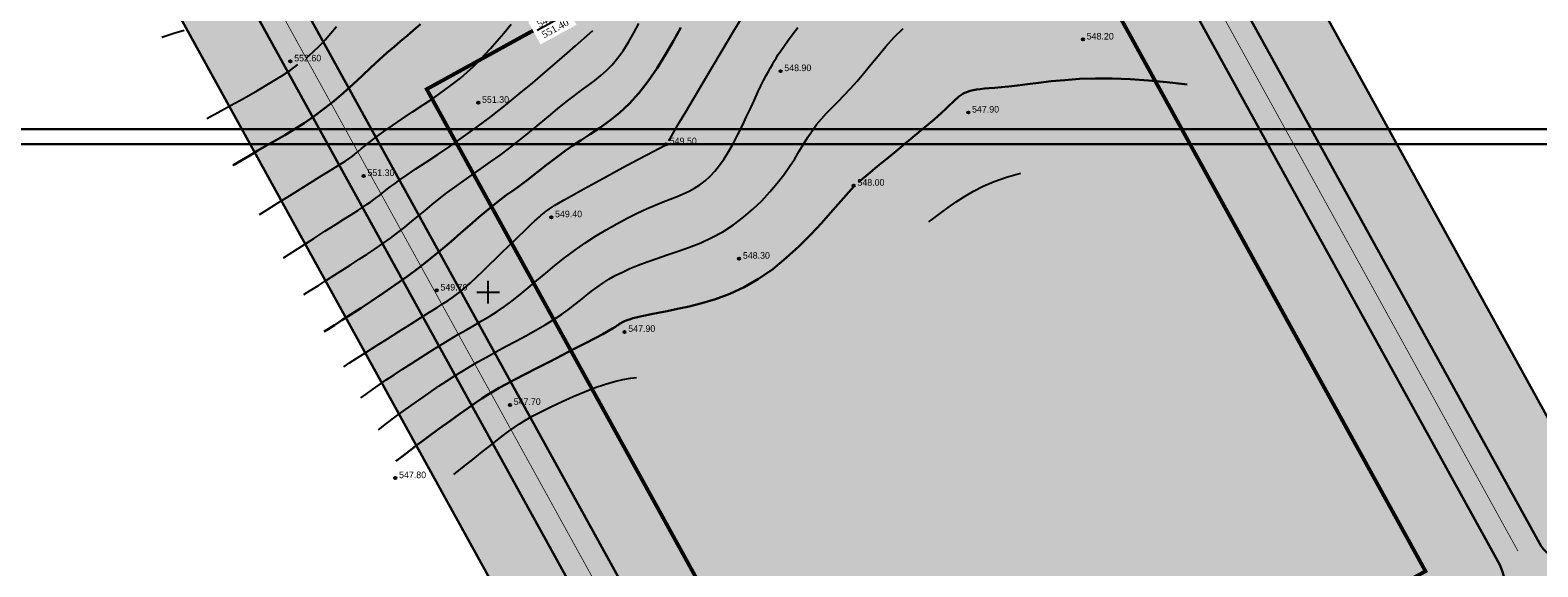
# Model space of a CAD drawing. Extents: x 883 to 364438, y -13 to 4201180.
# Tile 27 of 256: x 362679 to 362879, y 4200714 to 4200785. Entities that reach past the tile are written whole.
import ezdxf
from ezdxf import colors
from ezdxf.entities.mleader import LeaderData, LeaderLine
from ezdxf.math import Vec2, Vec3

# ---------------------------------------------------------------- set-up
doc = ezdxf.new("R2010")
doc.units = 0
doc.header["$LTSCALE"] = 0.5
doc.header["$MEASUREMENT"] = 0
doc.header["$PDMODE"] = 32
doc.header["$PDSIZE"] = 0.3
doc.linetypes.add('CONTI', pattern=[0])
doc.linetypes.add('STRIH_1', pattern=[3, 2, -1])
for name, color, linetype in [('(004) Точки рельефа', 7, 'Continuous'), ('GORIZDEFAULT', 32, 'CONTI'), ('PI_TTDEFAULT', 5, 'CONTI'), ('SETKR', 2, 'CONTI')]:
    doc.layers.add(name, color=color, linetype=linetype)
doc.layers.add('(032) Горизонтали утолщенные', color=32, linetype='Continuous', lineweight=30)
doc.layers.add('.', color=7, linetype='Continuous', lineweight=15)
doc.styles.add('D-431', font='d431.ttf')
doc.styles.get("Standard").update_dxf_attribs({"font": 'times.ttf'})

# ---------------------------------------------------------------- blocks, each defined once
blk = doc.blocks.new('BL_333')
at = {"color": 0}
for p, q in [((-1.5, 0), (1.5, 0)), ((0, -1.5), (0, 1.5))]:
    blk.add_line(p, q, dxfattribs=at)
blk = doc.blocks.new('gergrgrre')
at = {"layer": '(032) Горизонтали утолщенные', "color": 32}
for points in [[(360466.16, 4200766.77, 552), (360466.32, 4200766.86, 552), (360467.37, 4200767.48, 552), (360468.42, 4200768.1, 552), (360469.51, 4200768.73, 552), (360470.65, 4200769.39, 552), (360471.84, 4200770.07, 552), (360473.08, 4200770.79, 552), (360474.35, 4200771.56, 552), (360475.64, 4200772.39, 552), (360476.94, 4200773.28, 552), (360478.25, 4200774.25, 552), (360479.55, 4200775.3, 552), (360480.84, 4200776.4, 552), (360482.09, 4200777.53, 552), (360483.31, 4200778.66, 552), (360484.47, 4200779.74, 552), (360485.57, 4200780.77, 552), (360486.58, 4200781.69, 552), (360487.52, 4200782.5, 552), (360488.39, 4200783.23, 552), (360489.25, 4200783.94, 552), (360490.12, 4200784.67, 552), (360491.04, 4200785.48, 552)], [(360478.29, 4200744.77, 550), (360478.8, 4200745.1, 550), (360479.63, 4200745.63, 550), (360480.62, 4200746.27, 550), (360481.79, 4200747.02, 550), (360483.12, 4200747.87, 550), (360484.57, 4200748.82, 550), (360486.1, 4200749.84, 550), (360487.67, 4200750.93, 550), (360489.25, 4200752.06, 550), (360490.81, 4200753.22, 550), (360492.3, 4200754.39, 550), (360493.73, 4200755.56, 550), (360495.09, 4200756.71, 550), (360496.37, 4200757.82, 550), (360497.58, 4200758.87, 550), (360498.7, 4200759.85, 550), (360499.74, 4200760.73, 550), (360500.69, 4200761.51, 550), (360501.57, 4200762.19, 550), (360502.39, 4200762.81, 550), (360503.16, 4200763.37, 550), (360503.9, 4200763.91, 550), (360504.62, 4200764.43, 550), (360505.33, 4200764.96, 550), (360506.05, 4200765.52, 550), (360506.78, 4200766.1, 550), (360507.55, 4200766.72, 550), (360508.36, 4200767.35, 550), (360509.24, 4200768.01, 550), (360510.18, 4200768.7, 550), (360511.2, 4200769.4, 550), (360512.32, 4200770.12, 550), (360513.51, 4200770.89, 550), (360514.76, 4200771.73, 550), (360516.05, 4200772.67, 550), (360517.36, 4200773.73, 550), (360518.66, 4200774.95, 550), (360519.94, 4200776.35, 550), (360521.18, 4200777.94, 550), (360522.36, 4200779.67, 550), (360523.48, 4200781.48, 550), (360524.52, 4200783.29, 550), (360525.48, 4200785.04, 550)], [(360549.01, 4200764.53, 548), (360550.54, 4200765.82, 548), (360551.55, 4200766.65, 548), (360552.75, 4200767.64, 548), (360554.06, 4200768.72, 548), (360555.42, 4200769.84, 548), (360556.76, 4200770.95, 548), (360558, 4200772, 548), (360559.08, 4200772.92, 548), (360559.95, 4200773.69, 548), (360560.62, 4200774.3, 548), (360561.13, 4200774.78, 548), (360561.52, 4200775.16, 548), (360561.82, 4200775.46, 548), (360562.07, 4200775.69, 548), (360562.3, 4200775.89, 548), (360562.55, 4200776.07, 548), (360562.82, 4200776.24, 548), (360563.11, 4200776.39, 548), (360563.44, 4200776.52, 548), (360563.8, 4200776.64, 548), (360564.2, 4200776.74, 548), (360564.64, 4200776.82, 548), (360565.13, 4200776.89, 548), (360565.69, 4200776.94, 548), (360566.32, 4200777, 548), (360567.06, 4200777.05, 548), (360567.92, 4200777.13, 548), (360568.91, 4200777.23, 548), (360570.06, 4200777.36, 548), (360571.38, 4200777.53, 548), (360572.86, 4200777.72, 548), (360574.51, 4200777.91, 548), (360576.32, 4200778.08, 548), (360578.27, 4200778.22, 548), (360580.38, 4200778.29, 548), (360582.62, 4200778.29, 548), (360584.99, 4200778.19, 548), (360587.42, 4200778.02, 548), (360589.85, 4200777.79, 548), (360592.2, 4200777.53, 548), (360592.55, 4200777.49, 548)], [(360487.76, 4200727.58, 548), (360488.76, 4200728.35, 548), (360490.35, 4200729.56, 548), (360491.93, 4200730.74, 548), (360493.46, 4200731.86, 548), (360494.9, 4200732.9, 548), (360496.22, 4200733.84, 548), (360497.36, 4200734.65, 548), (360498.33, 4200735.32, 548), (360499.15, 4200735.88, 548), (360499.9, 4200736.37, 548), (360500.64, 4200736.83, 548), (360501.45, 4200737.29, 548), (360502.38, 4200737.8, 548), (360503.52, 4200738.4, 548), (360504.88, 4200739.11, 548), (360506.43, 4200739.91, 548), (360508.09, 4200740.76, 548), (360509.77, 4200741.62, 548), (360511.39, 4200742.46, 548), (360512.88, 4200743.23, 548), (360514.15, 4200743.89, 548), (360515.16, 4200744.43, 548), (360515.91, 4200744.84, 548), (360516.45, 4200745.15, 548), (360516.83, 4200745.38, 548), (360517.08, 4200745.55, 548), (360517.26, 4200745.67, 548), (360517.39, 4200745.77, 548), (360517.53, 4200745.86, 548), (360517.68, 4200745.96, 548), (360517.84, 4200746.05, 548), (360518.03, 4200746.14, 548), (360518.25, 4200746.23, 548), (360518.51, 4200746.32, 548), (360518.81, 4200746.42, 548), (360519.16, 4200746.52, 548), (360519.58, 4200746.63, 548), (360520.11, 4200746.75, 548), (360520.75, 4200746.89, 548), (360521.55, 4200747.06, 548), (360522.51, 4200747.25, 548), (360523.67, 4200747.48, 548), (360525.04, 4200747.75, 548), (360526.59, 4200748.08, 548), (360528.29, 4200748.52, 548), (360530.1, 4200749.07, 548), (360531.98, 4200749.77, 548), (360533.89, 4200750.65, 548), (360535.79, 4200751.74, 548), (360537.66, 4200753.04, 548), (360539.45, 4200754.51, 548), (360541.15, 4200756.06, 548), (360542.71, 4200757.62, 548), (360544.12, 4200759.11, 548), (360545.33, 4200760.47, 548), (360546.33, 4200761.62, 548), (360548.38, 4200763.98, 548)]]:
    blk.add_polyline3d(points, dxfattribs=at)
at = {"layer": 'GORIZDEFAULT', "color": 32}
for points in [[(360475.91, 4200781, 552.5), (360476.82, 4200781.81, 552.5), (360477.64, 4200782.61, 552.5), (360478.4, 4200783.42, 552.5), (360479.15, 4200784.29, 552.5), (360479.89, 4200785.16, 552.5)], [(360469.73, 4200760.29, 551.5), (360470.79, 4200760.95, 551.5), (360472.23, 4200761.84, 551.5), (360473.69, 4200762.75, 551.5), (360475.11, 4200763.64, 551.5), (360476.44, 4200764.48, 551.5), (360477.62, 4200765.22, 551.5), (360478.62, 4200765.83, 551.5), (360479.44, 4200766.33, 551.5), (360480.12, 4200766.75, 551.5), (360480.69, 4200767.1, 551.5), (360481.16, 4200767.4, 551.5), (360481.58, 4200767.68, 551.5), (360481.96, 4200767.97, 551.5), (360482.35, 4200768.28, 551.5), (360482.76, 4200768.62, 551.5), (360483.23, 4200769.01, 551.5), (360483.78, 4200769.46, 551.5), (360484.43, 4200769.98, 551.5), (360485.23, 4200770.58, 551.5), (360486.19, 4200771.27, 551.5), (360487.33, 4200772.06, 551.5), (360488.61, 4200772.93, 551.5), (360489.98, 4200773.85, 551.5), (360491.38, 4200774.79, 551.5), (360492.77, 4200775.74, 551.5), (360494.08, 4200776.67, 551.5), (360495.28, 4200777.54, 551.5), (360496.32, 4200778.35, 551.5), (360497.22, 4200779.12, 551.5), (360498.03, 4200779.86, 551.5), (360498.78, 4200780.62, 551.5), (360499.52, 4200781.41, 551.5), (360500.29, 4200782.28, 551.5), (360501.12, 4200783.23, 551.5), (360502.04, 4200784.3, 551.5), (360503.04, 4200785.47, 551.5)], [(360456.8, 4200783.76, 553), (360457.19, 4200783.9, 553), (360458.39, 4200784.3, 553), (360459.72, 4200784.71, 553)], [(360475.59, 4200749.66, 550.5), (360476.42, 4200750.19, 550.5), (360477.5, 4200750.88, 550.5), (360478.59, 4200751.57, 550.5), (360479.67, 4200752.26, 550.5), (360480.75, 4200752.96, 550.5), (360481.84, 4200753.65, 550.5), (360482.91, 4200754.34, 550.5), (360483.98, 4200755.03, 550.5), (360485.03, 4200755.73, 550.5), (360486.05, 4200756.44, 550.5), (360487.05, 4200757.15, 550.5), (360488.02, 4200757.87, 550.5), (360488.94, 4200758.59, 550.5), (360489.85, 4200759.33, 550.5), (360490.74, 4200760.07, 550.5), (360491.64, 4200760.82, 550.5), (360492.55, 4200761.58, 550.5), (360493.5, 4200762.35, 550.5), (360494.5, 4200763.12, 550.5), (360495.56, 4200763.9, 550.5), (360496.68, 4200764.7, 550.5), (360497.85, 4200765.51, 550.5), (360499.05, 4200766.36, 550.5), (360500.3, 4200767.23, 550.5), (360501.56, 4200768.15, 550.5), (360502.85, 4200769.11, 550.5), (360504.15, 4200770.13, 550.5), (360505.45, 4200771.17, 550.5), (360506.73, 4200772.22, 550.5), (360507.97, 4200773.26, 550.5), (360509.18, 4200774.25, 550.5), (360510.32, 4200775.18, 550.5), (360511.38, 4200776.01, 550.5), (360512.36, 4200776.75, 550.5), (360513.27, 4200777.41, 550.5), (360514.11, 4200778.04, 550.5), (360514.9, 4200778.67, 550.5), (360515.66, 4200779.34, 550.5), (360516.39, 4200780.09, 550.5), (360517.12, 4200780.96, 550.5), (360517.84, 4200781.97, 550.5), (360518.56, 4200783.11, 550.5), (360519.26, 4200784.33, 550.5), (360519.93, 4200785.59, 550.5)], [(360483.14, 4200735.96, 549), (360483.83, 4200736.48, 549), (360484.67, 4200737.08, 549), (360485.55, 4200737.7, 549), (360486.5, 4200738.35, 549), (360487.53, 4200739.03, 549), (360488.64, 4200739.77, 549), (360489.83, 4200740.54, 549), (360491.06, 4200741.33, 549), (360492.32, 4200742.13, 549), (360493.57, 4200742.91, 549), (360494.81, 4200743.66, 549), (360495.99, 4200744.36, 549), (360497.11, 4200745.01, 549), (360498.17, 4200745.62, 549), (360499.19, 4200746.21, 549), (360500.19, 4200746.8, 549), (360501.17, 4200747.42, 549), (360502.16, 4200748.09, 549), (360503.17, 4200748.83, 549), (360504.22, 4200749.65, 549), (360505.3, 4200750.55, 549), (360506.43, 4200751.51, 549), (360507.6, 4200752.5, 549), (360508.82, 4200753.51, 549), (360510.09, 4200754.52, 549), (360511.42, 4200755.52, 549), (360512.79, 4200756.48, 549), (360514.2, 4200757.39, 549), (360515.62, 4200758.25, 549), (360517.03, 4200759.05, 549), (360518.41, 4200759.79, 549), (360519.72, 4200760.45, 549), (360520.96, 4200761.02, 549), (360522.09, 4200761.51, 549), (360523.14, 4200761.93, 549), (360524.1, 4200762.3, 549), (360524.99, 4200762.65, 549), (360525.81, 4200762.99, 549), (360526.59, 4200763.35, 549), (360527.32, 4200763.75, 549), (360528.03, 4200764.21, 549), (360528.71, 4200764.73, 549), (360529.36, 4200765.34, 549), (360530, 4200766.02, 549), (360530.62, 4200766.8, 549), (360531.24, 4200767.66, 549), (360531.85, 4200768.64, 549), (360532.46, 4200769.71, 549), (360533.06, 4200770.86, 549), (360533.65, 4200772.05, 549), (360534.21, 4200773.24, 549), (360534.75, 4200774.4, 549), (360535.25, 4200775.48, 549), (360535.7, 4200776.46, 549), (360536.1, 4200777.32, 549), (360536.46, 4200778.04, 549), (360536.78, 4200778.67, 549), (360537.08, 4200779.22, 549), (360537.35, 4200779.71, 549), (360537.61, 4200780.15, 549), (360537.86, 4200780.58, 549), (360538.12, 4200781, 549), (360538.4, 4200781.45, 549), (360538.72, 4200781.95, 549), (360539.12, 4200782.53, 549), (360539.62, 4200783.22, 549), (360540.23, 4200784.05, 549), (360540.99, 4200785.04, 549)], [(360523.9, 4200770.02, 549.5), (360525.32, 4200772.49, 549.5), (360526.15, 4200773.89, 549.5), (360527.16, 4200775.59, 549.5), (360528.32, 4200777.54, 549.5), (360529.6, 4200779.69, 549.5), (360530.97, 4200781.99, 549.5), (360532.4, 4200784.39, 549.5), (360533.86, 4200786.84, 549.5), (360535.33, 4200789.28, 549.5), (360536.76, 4200791.68, 549.5), (360538.14, 4200793.97, 549.5), (360539.43, 4200796.11, 549.5), (360540.6, 4200798.06, 549.5), (360541.62, 4200799.75, 549.5), (360542.46, 4200801.15, 549.5), (360544.19, 4200803.96, 549.5)], [(360485.46, 4200731.76, 548.5), (360486.52, 4200732.58, 548.5), (360487.8, 4200733.54, 548.5), (360489.03, 4200734.44, 548.5), (360490.22, 4200735.29, 548.5), (360491.36, 4200736.09, 548.5), (360492.44, 4200736.84, 548.5), (360493.48, 4200737.55, 548.5), (360494.49, 4200738.21, 548.5), (360495.48, 4200738.85, 548.5), (360496.48, 4200739.48, 548.5), (360497.51, 4200740.1, 548.5), (360498.6, 4200740.73, 548.5), (360499.75, 4200741.38, 548.5), (360501, 4200742.06, 548.5), (360502.3, 4200742.77, 548.5), (360503.64, 4200743.49, 548.5), (360504.98, 4200744.21, 548.5), (360506.28, 4200744.94, 548.5), (360507.52, 4200745.66, 548.5), (360508.66, 4200746.36, 548.5), (360509.69, 4200747.04, 548.5), (360510.6, 4200747.7, 548.5), (360511.44, 4200748.33, 548.5), (360512.21, 4200748.94, 548.5), (360512.95, 4200749.53, 548.5), (360513.67, 4200750.1, 548.5), (360514.41, 4200750.64, 548.5), (360515.17, 4200751.17, 548.5), (360515.97, 4200751.68, 548.5), (360516.82, 4200752.17, 548.5), (360517.75, 4200752.65, 548.5), (360518.75, 4200753.12, 548.5), (360519.83, 4200753.57, 548.5), (360521.02, 4200754.02, 548.5), (360522.32, 4200754.46, 548.5), (360523.7, 4200754.91, 548.5), (360525.15, 4200755.39, 548.5), (360526.63, 4200755.92, 548.5), (360528.13, 4200756.52, 548.5), (360529.62, 4200757.2, 548.5), (360531.07, 4200757.99, 548.5), (360532.46, 4200758.9, 548.5), (360533.79, 4200759.9, 548.5), (360535.04, 4200760.98, 548.5), (360536.21, 4200762.1, 548.5), (360537.28, 4200763.25, 548.5), (360538.26, 4200764.41, 548.5), (360539.13, 4200765.54, 548.5), (360539.9, 4200766.62, 548.5), (360540.57, 4200767.66, 548.5), (360541.18, 4200768.65, 548.5), (360541.75, 4200769.6, 548.5), (360542.31, 4200770.5, 548.5), (360542.87, 4200771.36, 548.5), (360543.46, 4200772.17, 548.5), (360544.1, 4200772.95, 548.5), (360544.79, 4200773.71, 548.5), (360545.53, 4200774.46, 548.5), (360546.31, 4200775.24, 548.5), (360547.12, 4200776.06, 548.5), (360547.96, 4200776.95, 548.5), (360548.83, 4200777.91, 548.5), (360549.72, 4200778.98, 548.5), (360550.64, 4200780.12, 548.5), (360551.61, 4200781.31, 548.5), (360552.64, 4200782.53, 548.5), (360553.75, 4200783.74, 548.5), (360554.95, 4200784.93, 548.5)], [(360472.9, 4200754.55, 551), (360473.64, 4200755.02, 551), (360475.31, 4200756.09, 551), (360476.9, 4200757.1, 551), (360478.37, 4200758.04, 551), (360479.71, 4200758.9, 551), (360480.89, 4200759.64, 551), (360481.88, 4200760.28, 551), (360482.71, 4200760.81, 551), (360483.39, 4200761.25, 551), (360483.96, 4200761.62, 551), (360484.44, 4200761.95, 551), (360484.85, 4200762.24, 551), (360485.22, 4200762.52, 551), (360485.58, 4200762.8, 551), (360485.96, 4200763.1, 551), (360486.39, 4200763.43, 551), (360486.9, 4200763.83, 551), (360487.53, 4200764.29, 551), (360488.31, 4200764.85, 551), (360489.27, 4200765.52, 551), (360490.43, 4200766.3, 551), (360491.79, 4200767.2, 551), (360493.3, 4200768.22, 551), (360494.94, 4200769.34, 551), (360496.69, 4200770.56, 551), (360498.51, 4200771.87, 551), (360500.37, 4200773.27, 551), (360502.26, 4200774.74, 551), (360504.11, 4200776.24, 551), (360505.9, 4200777.73, 551), (360507.58, 4200779.16, 551), (360509.12, 4200780.49, 551), (360510.46, 4200781.66, 551), (360511.56, 4200782.63, 551), (360513.84, 4200784.65, 551)], [(360462.74, 4200772.98, 552.5), (360464.2, 4200773.76, 552.5), (360465.89, 4200774.69, 552.5), (360467.66, 4200775.68, 552.5), (360469.43, 4200776.69, 552.5), (360471.13, 4200777.7, 552.5), (360472.67, 4200778.66, 552.5), (360473.81, 4200779.41, 552.5), (360474.79, 4200780.12, 552.5)], [(360480.87, 4200740.09, 549.5), (360480.89, 4200740.11, 549.5), (360481.64, 4200740.6, 549.5), (360482.61, 4200741.22, 549.5), (360483.8, 4200741.99, 549.5), (360485.17, 4200742.87, 549.5), (360486.64, 4200743.81, 549.5), (360488.15, 4200744.77, 549.5), (360489.64, 4200745.71, 549.5), (360491.02, 4200746.59, 549.5), (360492.23, 4200747.34, 549.5), (360493.22, 4200747.96, 549.5), (360494.02, 4200748.46, 549.5), (360494.69, 4200748.88, 549.5), (360495.26, 4200749.26, 549.5), (360495.79, 4200749.65, 549.5), (360496.33, 4200750.08, 549.5), (360496.94, 4200750.6, 549.5), (360497.63, 4200751.23, 549.5), (360498.42, 4200751.96, 549.5), (360499.26, 4200752.76, 549.5), (360500.13, 4200753.59, 549.5), (360501.01, 4200754.44, 549.5), (360501.86, 4200755.28, 549.5), (360502.67, 4200756.07, 549.5), (360503.42, 4200756.79, 549.5), (360504.09, 4200757.45, 549.5), (360504.69, 4200758.03, 549.5), (360505.23, 4200758.55, 549.5), (360505.7, 4200759, 549.5), (360506.11, 4200759.39, 549.5), (360506.46, 4200759.71, 549.5), (360506.76, 4200759.98, 549.5), (360507.01, 4200760.19, 549.5), (360507.22, 4200760.36, 549.5), (360507.39, 4200760.5, 549.5), (360507.54, 4200760.61, 549.5), (360507.68, 4200760.71, 549.5), (360507.81, 4200760.81, 549.5), (360507.94, 4200760.91, 549.5), (360508.12, 4200761.04, 549.5), (360508.37, 4200761.21, 549.5), (360508.75, 4200761.45, 549.5), (360509.29, 4200761.77, 549.5), (360510.04, 4200762.2, 549.5), (360511.02, 4200762.76, 549.5), (360512.27, 4200763.45, 549.5), (360513.71, 4200764.24, 549.5), (360515.27, 4200765.1, 549.5), (360516.86, 4200765.96, 549.5), (360518.41, 4200766.79, 549.5), (360519.81, 4200767.55, 549.5), (360521.01, 4200768.19, 549.5), (360523.51, 4200769.48, 549.5), (360523.53, 4200769.49, 549.5)], [(360558.34, 4200759.29, 547.5), (360558.82, 4200759.66, 547.5), (360559.86, 4200760.45, 547.5), (360560.9, 4200761.21, 547.5), (360561.96, 4200761.95, 547.5), (360563.06, 4200762.67, 547.5), (360564.24, 4200763.36, 547.5), (360565.54, 4200764.02, 547.5), (360566.98, 4200764.63, 547.5), (360568.61, 4200765.21, 547.5), (360570.45, 4200765.73, 547.5)], [(360495.46, 4200725.82, 547.5), (360496.59, 4200726.74, 547.5), (360497.94, 4200727.82, 547.5), (360499.2, 4200728.81, 547.5), (360500.31, 4200729.67, 547.5), (360501.24, 4200730.4, 547.5), (360502.02, 4200731.03, 547.5), (360502.73, 4200731.57, 547.5), (360503.41, 4200732.07, 547.5), (360504.13, 4200732.55, 547.5), (360504.94, 4200733.04, 547.5), (360505.9, 4200733.58, 547.5), (360507.06, 4200734.18, 547.5), (360508.37, 4200734.83, 547.5), (360509.79, 4200735.5, 547.5), (360511.26, 4200736.16, 547.5), (360512.74, 4200736.79, 547.5), (360514.17, 4200737.34, 547.5), (360515.51, 4200737.8, 547.5), (360516.71, 4200738.15, 547.5), (360517.8, 4200738.4, 547.5), (360518.83, 4200738.58, 547.5), (360519.64, 4200738.69, 547.5)]]:
    blk.add_polyline3d(points, dxfattribs=at)
at = {"layer": 'PI_TTDEFAULT', "color": 5}
for p in [(360578.73, 4200783.46, 548.2), (360473.81, 4200780.56, 552.6), (360538.7, 4200779.26, 548.9), (360498.67, 4200775.07, 551.3), (360563.56, 4200773.78, 547.9), (360523.53, 4200769.58, 549.5), (360483.5, 4200765.38, 551.3), (360548.38, 4200764.09, 548), (360508.35, 4200759.9, 549.4), (360533.21, 4200754.41, 548.3), (360493.18, 4200750.21, 549.7), (360518.04, 4200744.72, 547.9), (360502.86, 4200735.04, 547.7), (360487.69, 4200725.35, 547.8)]:
    blk.add_point(p, dxfattribs=at)
at = {"layer": 'SETKR', "color": 92}
blk.add_blockref('BL_333', (360500, 4200750), dxfattribs=at)
at = {"layer": '(004) Точки рельефа', "style": 'D-431'}
for s, p in [('548.20', (360579.23, 4200783.45)), ('552.60', (360474.3, 4200780.55)), ('548.90', (360539.19, 4200779.26)), ('551.30', (360499.17, 4200775.06)), ('547.90', (360564.05, 4200773.77)), ('549.50', (360524.03, 4200769.58)), ('551.30', (360484, 4200765.37)), ('548.00', (360548.88, 4200764.08)), ('549.40', (360508.84, 4200759.9)), ('548.30', (360533.71, 4200754.41)), ('549.70', (360493.67, 4200750.2)), ('547.90', (360518.53, 4200744.72)), ('547.70', (360503.36, 4200735.04)), ('547.80', (360488.19, 4200725.34))]:
    blk.add_text(s, height=0.875, dxfattribs=at).set_placement(p)

msp = doc.modelspace()

# ---------------------------------------------------------------- hatches: boundary and pattern name
at = {"layer": '.', "linetype": 'Continuous', "lineweight": 30, "true_color": 0xafd9aa}
h = msp.add_hatch(color=9, dxfattribs=at)
h.dxf.hatch_style = 1
edge = h.paths.add_edge_path()
edge.add_line((362545.55, 4200879.25), (362541.21, 4200887.13))
edge.add_line((362541.21, 4200887.13), (362623.2, 4200932.31))
edge.add_arc((362625.61, 4200927.93), 5, 28.8577, 118.8577, ccw=False)
edge.add_line((362629.99, 4200930.34), (362778.28, 4200661.25))
edge.add_arc((362773.9, 4200658.83), 5, -61.1423, 28.8577, ccw=False)
edge.add_line((362776.32, 4200654.46), (362694.33, 4200609.27))
edge.add_line((362694.33, 4200609.27), (362689.98, 4200617.16))
edge.add_line((362689.98, 4200617.16), (362768.47, 4200660.41))
edge.add_line((362768.47, 4200660.41), (362624.04, 4200922.5))
edge.add_line((362624.04, 4200922.5), (362545.55, 4200879.25))
edge = h.paths.add_edge_path()
edge.add_line((362964.23, 4200768.28), (362968.57, 4200760.4))
edge.add_line((362968.57, 4200760.4), (362885.79, 4200714.78))
edge.add_arc((362883.38, 4200719.16), 5, 208.8577, 298.8577, ccw=False)
edge.add_line((362879, 4200716.75), (362730.71, 4200985.85))
edge.add_arc((362735.09, 4200988.26), 5, 118.8577, 208.8577, ccw=False)
edge.add_line((362732.68, 4200992.64), (362815.46, 4201038.26))
edge.add_line((362815.46, 4201038.26), (362819.8, 4201030.37))
edge.add_line((362819.8, 4201030.37), (362740.52, 4200986.69))
edge.add_line((362740.52, 4200986.69), (362884.95, 4200724.6))
edge.add_line((362884.95, 4200724.6), (362964.23, 4200768.28))
h.paths.add_polyline_path([(362514.91, 4200934.86), (362512.01, 4200940.11), (362786.26, 4201091.24), (362789.15, 4201085.99)])
h.paths.add_polyline_path([(362538.31, 4200892.38), (362520.7, 4200924.35), (362794.95, 4201075.48), (362812.56, 4201043.51)])
edge = h.paths.add_edge_path()
edge.add_line((362875.52, 4200691.99), (362911.68, 4200626.37))
edge.add_line((362911.68, 4200626.37), (362919.56, 4200630.72))
edge.add_line((362919.56, 4200630.72), (362881.47, 4200699.84))
edge.add_arc((362877.09, 4200697.43), 5, 28.8577, 118.8577)
edge.add_line((362874.68, 4200701.81), (362697.22, 4200604.02))
edge.add_line((362697.22, 4200604.02), (362701.57, 4200596.14))
edge.add_line((362701.57, 4200596.14), (362875.52, 4200691.99))
edge = h.paths.add_edge_path()
edge.add_line((362975.81, 4200747.27), (362971.47, 4200755.15))
edge.add_line((362971.47, 4200755.15), (362888.69, 4200709.53))
edge.add_arc((362891.1, 4200705.15), 5, 118.8577, 208.8577)
edge.add_line((362886.72, 4200702.74), (362924.82, 4200633.61))
edge.add_line((362924.82, 4200633.61), (362932.7, 4200637.96))
edge.add_line((362932.7, 4200637.96), (362896.54, 4200703.58))
edge.add_line((362896.54, 4200703.58), (362975.81, 4200747.27))
edge = h.paths.add_edge_path(flags=17)
edge.add_arc((362721.08, 4200980.54), 5, 28.8577, 118.8577)
edge.add_line((362718.66, 4200984.92), (362637.21, 4200940.03))
edge.add_arc((362639.63, 4200935.65), 5, 118.8577, 208.8577)
edge.add_line((362635.25, 4200933.24), (362651.74, 4200903.31))
edge.add_line((362651.74, 4200903.31), (362651.74, 4200903.31))
edge.add_arc((362660.88, 4200910.87), 11.87, 219.5732, 295.217)
edge.add_line((362665.94, 4200900.14), (362675.96, 4200905.66))
edge.add_line((362675.96, 4200905.66), (362674.15, 4200908.95))
edge.add_line((362674.15, 4200908.95), (362683.26, 4200913.97))
edge.add_line((362683.26, 4200913.97), (362671.39, 4200935.51))
edge.add_line((362671.39, 4200935.51), (362684.95, 4200942.98))
edge.add_line((362684.95, 4200942.98), (362679.59, 4200952.77))
edge.add_line((362679.59, 4200952.77), (362700.9, 4200964.44))
edge.add_line((362700.9, 4200964.44), (362706.23, 4200954.71))
edge.add_line((362706.23, 4200954.71), (362712.73, 4200958.29))
edge.add_line((362712.73, 4200958.29), (362724.6, 4200936.75))
edge.add_line((362724.6, 4200936.75), (362733.71, 4200941.77))
edge.add_line((362733.71, 4200941.77), (362735.52, 4200938.48))
edge.add_line((362735.52, 4200938.48), (362737.05, 4200939.32))
edge.add_arc((362730.67, 4200949.33), 11.87, 302.4985, 378.1423)
edge.add_line((362741.95, 4200953.03), (362725.46, 4200982.95))
edge = h.paths.add_edge_path()
edge.add_line((362710.57, 4200859.59), (362766.25, 4200890.28))
edge.add_line((362766.25, 4200890.28), (362767.3, 4200890.86))
edge.add_line((362767.3, 4200890.86), (362793.05, 4200844.11))
edge.add_line((362793.05, 4200844.11), (362795.05, 4200845.21))
edge.add_line((362795.05, 4200845.21), (362786.26, 4200861.17))
edge.add_line((362786.26, 4200861.17), (362791.1, 4200863.83))
edge.add_line((362791.1, 4200863.83), (362753.55, 4200931.98))
edge.add_arc((362746.3, 4200926.93), 8.83, 34.87, 121.2214)
edge.add_line((362741.73, 4200934.48), (362738.66, 4200932.79))
edge.add_line((362738.66, 4200932.79), (362740.47, 4200929.5))
edge.add_line((362740.47, 4200929.5), (362731.36, 4200924.49))
edge.add_line((362731.36, 4200924.49), (362740.34, 4200908.2))
edge.add_line((362740.34, 4200908.2), (362699, 4200885.41))
edge.add_line((362699, 4200885.41), (362690.02, 4200901.7))
edge.add_line((362690.02, 4200901.7), (362680.91, 4200896.69))
edge.add_line((362680.91, 4200896.69), (362679.1, 4200899.97))
edge.add_line((362679.1, 4200899.97), (362667.53, 4200893.6))
edge.add_arc((362671.47, 4200885.69), 8.83, 116.4941, 202.8455)
edge.add_line((362663.34, 4200882.27), (362783.54, 4200664.14))
edge.add_arc((362787.92, 4200666.56), 5, 208.8577, 298.8577)
edge.add_line((362790.33, 4200662.18), (362871.78, 4200707.06))
edge.add_arc((362869.37, 4200711.44), 5, 298.8577, 388.8577)
edge.add_line((362873.75, 4200713.85), (362804.24, 4200839.98))
edge.add_arc((362801.61, 4200838.54), 3, 28.8577, 118.8577)
edge.add_line((362800.17, 4200841.16), (362795.96, 4200838.85))
edge.add_line((362795.96, 4200838.85), (362806.81, 4200819.16))
edge.add_line((362806.81, 4200819.16), (362805.75, 4200818.59))
edge.add_line((362805.75, 4200818.59), (362850.54, 4200737.32))
edge.add_line((362850.54, 4200737.32), (362863.93, 4200713.01))
edge.add_line((362863.93, 4200713.01), (362789.49, 4200671.99))
edge.add_line((362789.49, 4200671.99), (362731.69, 4200776.87))
edge.add_line((362731.69, 4200776.87), (362750.46, 4200787.21))
edge.add_line((362750.46, 4200787.21), (362710.57, 4200859.59))
at = {"layer": '.', "linetype": 'Continuous', "lineweight": 30, "true_color": 0x636466}
h = msp.add_hatch(color=251, dxfattribs=at)
h.dxf.hatch_style = 1
edge = h.paths.add_edge_path()
edge.add_line((362732.68, 4200992.64), (362815.46, 4201038.26))
edge.add_line((362815.46, 4201038.26), (362812.56, 4201043.51))
edge.add_line((362812.56, 4201043.51), (362538.31, 4200892.38))
edge.add_line((362538.31, 4200892.38), (362541.21, 4200887.13))
edge.add_line((362541.21, 4200887.13), (362623.2, 4200932.31))
edge.add_arc((362625.61, 4200927.93), 5, 28.8577, 118.8577, ccw=False)
edge.add_line((362629.99, 4200930.34), (362778.28, 4200661.25))
edge.add_arc((362773.9, 4200658.83), 5, -61.1423, 28.8577, ccw=False)
edge.add_line((362776.32, 4200654.46), (362694.33, 4200609.27))
edge.add_line((362694.33, 4200609.27), (362697.22, 4200604.02))
edge.add_line((362697.22, 4200604.02), (362874.68, 4200701.81))
edge.add_arc((362877.09, 4200697.43), 5, 28.8577, 118.8577, ccw=False)
edge.add_line((362881.47, 4200699.84), (362919.56, 4200630.72))
edge.add_line((362919.56, 4200630.72), (362924.82, 4200633.61))
edge.add_line((362924.82, 4200633.61), (362886.72, 4200702.74))
edge.add_arc((362891.1, 4200705.15), 5, 118.8577, 208.8577, ccw=False)
edge.add_line((362888.69, 4200709.53), (362971.47, 4200755.15))
edge.add_line((362971.47, 4200755.15), (362968.57, 4200760.4))
edge.add_line((362968.57, 4200760.4), (362885.79, 4200714.78))
edge.add_arc((362883.38, 4200719.16), 5, 208.8577, 298.8577, ccw=False)
edge.add_line((362879, 4200716.75), (362730.71, 4200985.85))
edge.add_arc((362735.09, 4200988.26), 5, 118.8577, 208.8577, ccw=False)
h.paths.add_polyline_path([(362520.7, 4200924.35), (362514.91, 4200934.86), (362789.15, 4201085.99), (362794.95, 4201075.48)])
at = {"layer": '.', "linetype": 'Continuous', "transparency": 33554544}
h = msp.add_hatch(color=5, dxfattribs=at)
h.dxf.hatch_style = 1
h.set_gradient(color1=(255, 190, 168), color2=(255, 182, 158), one_color=1, tint=0.81)
h.paths.add_polyline_path([(362789.49, 4200671.99), (362863.93, 4200713.01), (362806.14, 4200817.89), (362731.69, 4200776.87)])

# ---------------------------------------------------------------- linework, layer by layer
at = {"color": 18, "linetype": 'Continuous', "lineweight": 30, "true_color": 0x000000}
for points in [[(362619.36, 4201098.43), (362982.47, 4201098.43), (362982.47, 4200769.59), (362619.36, 4200769.59)], [(362621.36, 4201096.43), (362980.47, 4201096.43), (362980.47, 4200771.59), (362621.36, 4200771.59)]]:
    msp.add_lwpolyline(points, close=True, dxfattribs=at)
at = {"color": 5, "linetype": 'Continuous', "lineweight": 30}
for points in [[(362732.68, 4200992.64), (362815.46, 4201038.26), (362812.56, 4201043.51), (362538.31, 4200892.38), (362541.21, 4200887.13), (362623.2, 4200932.31, -0.414214), (362629.99, 4200930.34), (362778.28, 4200661.25, -0.414214), (362776.32, 4200654.46), (362694.33, 4200609.27), (362697.22, 4200604.02), (362874.68, 4200701.81, -0.414214), (362881.47, 4200699.84), (362919.56, 4200630.72), (362924.82, 4200633.61), (362886.72, 4200702.74, -0.414214), (362888.69, 4200709.53), (362971.47, 4200755.15), (362968.57, 4200760.4), (362885.79, 4200714.78, -0.414214), (362879, 4200716.75), (362730.71, 4200985.85, -0.414214)], [(362964.23, 4200768.28), (362968.57, 4200760.4), (362885.79, 4200714.78, -0.414214), (362879, 4200716.75), (362730.71, 4200985.85, -0.414214), (362732.68, 4200992.64), (362815.46, 4201038.26), (362819.8, 4201030.37), (362740.52, 4200986.69), (362884.95, 4200724.6)], [(362545.55, 4200879.25), (362541.21, 4200887.13), (362623.2, 4200932.31, -0.414214), (362629.99, 4200930.34), (362778.28, 4200661.25, -0.414214), (362776.32, 4200654.46), (362694.33, 4200609.27), (362689.98, 4200617.16), (362768.47, 4200660.41), (362624.04, 4200922.5)]]:
    msp.add_lwpolyline(points, format="xyb", close=True, dxfattribs=at)
at = {"color": 7, "linetype": 'STRIH_1', "ltscale": 2, "true_color": 0xffffff, "const_width": 0.1}
for points in [[(362727.59, 4200985.29), (362876.18, 4200715.66)], [(362632.24, 4200932.48), (362781.21, 4200662.15)]]:
    msp.add_lwpolyline(points, dxfattribs=at)
at = {"ltscale": 0.149071, "const_width": 0.1}
for points in [[(362740.52, 4200986.69), (362884.95, 4200724.6)], [(362624.04, 4200922.5), (362755.08, 4200684.71)], [(362731.69, 4200776.87), (362776.1, 4200696.29)]]:
    msp.add_lwpolyline(points, dxfattribs=at)
for points in [[(362968.57, 4200760.4), (362885.79, 4200714.78, -0.414214), (362879, 4200716.75), (362732.64, 4200982.34)], [(362629.99, 4200930.34), (362778.28, 4200661.25, -0.414214), (362776.32, 4200654.46), (362694.33, 4200609.27)]]:
    msp.add_lwpolyline(points, format="xyb", dxfattribs=at)
at = {"color": 5, "linetype": 'Continuous', "lineweight": 30}
msp.add_lwpolyline([(362663.34, 4200882.27), (362783.54, 4200664.14, 0.414214), (362790.33, 4200662.18), (362871.78, 4200707.06, 0.414214), (362873.75, 4200713.85), (362804.24, 4200839.98, 0.414214), (362800.17, 4200841.16), (362795.96, 4200838.85), (362806.81, 4200819.16), (362805.75, 4200818.59), (362850.54, 4200737.32), (362863.93, 4200713.01), (362789.49, 4200671.99), (362731.69, 4200776.87), (362750.46, 4200787.21), (362710.57, 4200859.59), (362766.25, 4200890.28), (362767.3, 4200890.86), (362793.05, 4200844.11), (362795.05, 4200845.21), (362786.26, 4200861.17), (362791.1, 4200863.83), (362753.55, 4200931.98, 0.395683)], format="xyb", dxfattribs=at)
at = {"ltscale": 0.149071}
msp.add_lwpolyline([(362689.98, 4200617.16), (362768.47, 4200660.41), (362624.04, 4200922.5), (362545.55, 4200879.25)], dxfattribs=at)
at = {"color": 6, "ltscale": 0.149071, "const_width": 0.5}
msp.add_lwpolyline([(362806.14, 4200817.89), (362731.69, 4200776.87), (362789.49, 4200671.99), (362863.93, 4200713.01)], close=True, dxfattribs=at)
at = {"color": 5, "linetype": 'Continuous', "lineweight": 30}
msp.add_lwpolyline([(362863.93, 4200713.01), (362789.49, 4200671.99), (362731.69, 4200776.87), (362806.14, 4200817.89)], close=True, dxfattribs=at)

# ---------------------------------------------------------------- block references
at = {"linetype": 'Continuous'}
msp.add_blockref('gergrgrre', (2239.84, 0), dxfattribs=at)

# ---------------------------------------------------------------- next in the draw order: leaders
at = {"lineweight": 30, "ltscale": 3}
ml = msp.add_multileader_mtext('Standard', dxfattribs=at)
ml.set_content('{\\H0.66667x;\\C5; \\H1.5x;\\C1;549.60\\P}551.40', color=256)
ml.set_leader_properties(color=5)
ml.build(insert=Vec2(0, 0))
ml.multileader.update_dxf_attribs({"text_right_attachment_type": 6, "dogleg_length": 0.36, "arrow_head_size": 1.24})
ctx = ml.context
ctx.base_point, ctx.char_height, ctx.arrow_head_size, ctx.landing_gap_size, ctx.plane_origin, ctx.plane_x_axis, ctx.plane_y_axis = Vec3(362746.1, 4200785.25, 551), 0.9277, 1.24, 0.139, Vec3(362719.41, 4200764.08, 551), Vec3(0.877525, 0.47953), Vec3(-0.47953, 0.877525)
ctx.right_attachment, ctx.text_align_type = 6, 1
notes = []
notes.append((ctx, [(1, (1, 1, 0), (362750.43, 4200786.89, 551), (-0.877525, -0.47953), 0.36, [(0, [(362750.11, 4200790.34, 551)], 0, [])])]))
ctx.mtext.insert, ctx.mtext.text_direction, ctx.mtext.rotation, ctx.mtext.width, ctx.mtext.alignment, ctx.mtext.flow_direction = Vec3(362747.73, 4200786.68, 551), Vec3(0.877525, 0.47953), 0.500119, 4.4897, 2, 5
ctx.mtext.has_bg_fill, ctx.mtext.bg_color, ctx.mtext.bg_scale_factor, ctx.mtext.bg_transparency, ctx.mtext.use_window_bg_color = 1, -1027028792, 1.5, 0, 1
for ctx, leaders in notes:
    for number, flags, end, landing, length, lines in leaders:
        leader = LeaderData()
        leader.index, (leader.has_last_leader_line, leader.has_dogleg_vector, leader.attachment_direction) = number, flags
        leader.last_leader_point, leader.dogleg_vector, leader.dogleg_length = Vec3(end), Vec3(landing), length
        for number, points, colour, breaks in lines:
            line = LeaderLine()
            line.index, line.vertices, line.color, line.breaks = number, Vec3.list(points), colors.encode_raw_color(colour), breaks
            leader.lines.append(line)
        ctx.leaders.append(leader)

doc.saveas('drawing.dxf')
